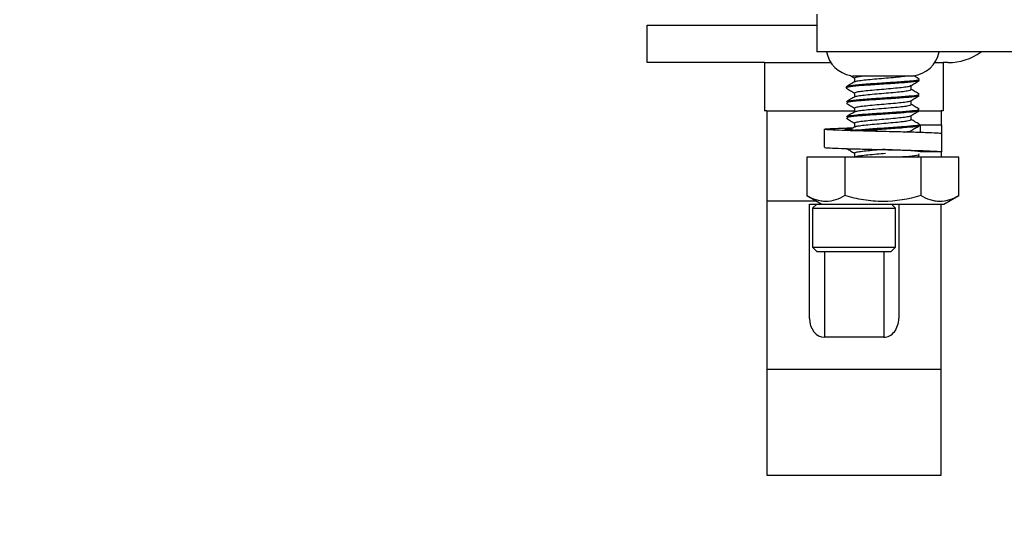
# Model space of a CAD drawing. Header units: inches. Extents: x 0.2 to 10.8, y 0.2 to 8.2.
# Tile 14 of 57: x 3.0751 to 3.2115, y 6.7884 to 6.8575. Entities that reach past the tile are written whole.
import ezdxf

# ---------------------------------------------------------------- set-up
doc = ezdxf.new("R2010")
doc.units = ezdxf.units.IN
doc.header["$MEASUREMENT"] = 0
doc.layers.add('DIMENSIONS', color=140, linetype='Continuous', lineweight=25)
doc.styles.add('SLDTEXTSTYLE0', font='TXT', dxfattribs={"width": 0.7})
doc.dimstyles.new('SLDDIMSTYLE2', dxfattribs={"dimtxt": 0.0849609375, "dimasz": 0.13, "dimexe": 0, "dimexo": 0.0625, "dimgap": 0.021240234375, "dimtad": 0, "dimtih": 1, "dimtoh": 1, "dimlfac": 24, "dimrnd": 1e-09, "dimzin": 4, "dimdsep": 46, "dimtxsty": 'SLDTEXTSTYLE0', "dimsah": 1, "dimcen": 0.09, "dimadec": 0, "dimazin": 1, "dimtfac": 1, "dimtmove": 0, "dimatfit": 0, "dimfxl": 0, "dimfrac": 2, "dimtolj": 1, "dimtzin": 12, "dimarcsym": 0})

# ---------------------------------------------------------------- blocks, each defined once
blk = doc.blocks.new('_D_8')
at = {"layer": 'DIMENSIONS'}
for p, q in [((2.083706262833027, 7.539734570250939), (2.055176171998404, 7.539734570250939)), ((2.055176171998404, 7.539734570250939), (2.055176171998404, 7.404703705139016)), ((2.336175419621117, 7.539734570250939), (2.364705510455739, 7.539734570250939)), ((2.364705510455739, 7.539734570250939), (2.364705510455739, 7.404703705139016)), ((2.501109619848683, 7.460259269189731), (2.604289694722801, 7.460259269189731)), ((2.604289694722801, 7.460259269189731), (2.604289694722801, 6.96239181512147)), ((2.055176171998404, 7.404703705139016), (2.083706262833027, 7.404703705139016)), ((2.364705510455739, 7.404703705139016), (2.336175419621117, 7.404703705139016)), ((3.057157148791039, 6.962391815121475), (2.479289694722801, 6.962391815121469)), ((3.057157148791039, 6.858225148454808), (2.479289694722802, 6.858225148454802)), ((2.604289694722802, 6.858225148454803), (2.604289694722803, 6.608225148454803))]:
    blk.add_line(p, q, dxfattribs=at)
for points in [[(2.604289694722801, 6.96239181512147), (2.6242896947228, 7.09239181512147), (2.5842896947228, 7.09239181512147)], [(2.604289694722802, 6.858225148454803), (2.584289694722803, 6.728225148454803), (2.624289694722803, 6.728225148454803)]]:
    blk.add_solid(points, dxfattribs=at)
at = {"layer": 'DIMENSIONS', "char_height": 0.08333333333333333, "attachment_point": 1, "style": 'SLDTEXTSTYLE0'}
for s, insert in [('2.50', (2.083706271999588, 7.666176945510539)), ('63.5', (2.083706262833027, 7.51212601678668)), ('SQUARE', (1.975835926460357, 7.358075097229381))]:
    blk.add_mtext(s, dxfattribs=dict(at, insert=insert))

msp = doc.modelspace()

# ---------------------------------------------------------------- linework, layer by layer
for p, q in [((3.185532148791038, 6.858225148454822), (3.185532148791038, 6.85301681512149)), ((3.16205298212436, 6.851528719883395), (3.16205298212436, 6.856737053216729)), ((3.16205298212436, 6.856737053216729), (3.185532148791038, 6.856737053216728)), ((3.213407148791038, 6.85301681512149), (3.185532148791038, 6.85301681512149)), ((3.178323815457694, 6.851528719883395), (3.16205298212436, 6.851528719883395)), ((3.178323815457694, 6.851528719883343), (3.187508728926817, 6.851528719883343)), ((3.178323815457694, 6.851528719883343), (3.178323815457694, 6.844862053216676)), ((3.201888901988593, 6.851528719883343), (3.203073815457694, 6.851528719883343)), ((3.203719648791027, 6.851528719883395), (3.203073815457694, 6.851528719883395)), ((3.203073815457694, 6.851528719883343), (3.203073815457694, 6.844862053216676)), ((3.190511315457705, 6.84970867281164), (3.198886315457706, 6.84970867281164)), ((3.190792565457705, 6.849429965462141), (3.190792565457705, 6.848873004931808)), ((3.198605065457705, 6.847808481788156), (3.198605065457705, 6.848365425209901)), ((3.190792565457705, 6.847346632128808), (3.190792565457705, 6.846789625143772)), ((3.190792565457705, 6.845263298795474), (3.190792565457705, 6.844706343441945)), ((3.198605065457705, 6.845725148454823), (3.198605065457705, 6.846282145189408)), ((3.178615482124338, 6.844862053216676), (3.178323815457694, 6.844862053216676)), ((3.178615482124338, 6.844862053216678), (3.190792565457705, 6.844862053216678)), ((3.178615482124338, 6.844862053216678), (3.178615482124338, 6.832362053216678)), ((3.198605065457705, 6.843641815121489), (3.198605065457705, 6.844198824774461)), ((3.199652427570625, 6.844862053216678), (3.202782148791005, 6.844862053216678)), ((3.202782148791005, 6.844862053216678), (3.202782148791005, 6.842914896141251)), ((3.203073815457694, 6.844862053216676), (3.202782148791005, 6.844862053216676)), ((3.190792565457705, 6.843179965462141), (3.190792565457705, 6.842623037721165)), ((3.199754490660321, 6.842880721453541), (3.199896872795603, 6.842914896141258)), ((3.199896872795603, 6.842914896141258), (3.202807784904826, 6.842914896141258)), ((3.199896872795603, 6.841849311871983), (3.199896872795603, 6.842914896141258)), ((3.202807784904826, 6.842914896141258), (3.202807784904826, 6.841679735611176)), ((3.186573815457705, 6.842302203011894), (3.186573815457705, 6.839802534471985)), ((3.194708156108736, 6.841989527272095), (3.194692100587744, 6.841989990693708)), ((3.202823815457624, 6.841677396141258), (3.202823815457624, 6.839177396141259)), ((3.184174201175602, 6.838433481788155), (3.184174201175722, 6.833113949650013)), ((3.189436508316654, 6.838433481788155), (3.184174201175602, 6.838433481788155)), ((3.189436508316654, 6.838433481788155), (3.189436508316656, 6.833113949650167)), ((3.199961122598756, 6.838433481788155), (3.189436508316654, 6.838433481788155)), ((3.190792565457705, 6.839013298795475), (3.190792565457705, 6.838433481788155)), ((3.199437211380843, 6.838433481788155), (3.199742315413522, 6.838610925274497)), ((3.199637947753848, 6.838651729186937), (3.199669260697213, 6.838610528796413)), ((3.199747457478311, 6.838833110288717), (3.199675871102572, 6.838874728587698)), ((3.202823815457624, 6.839177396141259), (3.199907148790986, 6.839177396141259)), ((3.199961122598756, 6.838433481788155), (3.199961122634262, 6.833113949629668)), ((3.205223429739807, 6.838433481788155), (3.199961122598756, 6.838433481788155)), ((3.202782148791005, 6.839177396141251), (3.202782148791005, 6.838433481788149)), ((3.205223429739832, 6.833113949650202), (3.205223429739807, 6.838433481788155)), ((3.184174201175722, 6.833113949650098), (3.18624048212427, 6.831920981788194)), ((3.203157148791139, 6.831920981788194), (3.205223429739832, 6.833113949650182)), ((3.185476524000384, 6.832362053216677), (3.178615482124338, 6.832362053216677)), ((3.178615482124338, 6.832362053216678), (3.178615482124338, 6.809028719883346)), ((3.184532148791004, 6.83194538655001), (3.186198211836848, 6.83194538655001)), ((3.184532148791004, 6.816107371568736), (3.184532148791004, 6.83194538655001)), ((3.185531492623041, 6.831945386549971), (3.184957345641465, 6.831371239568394)), ((3.18624048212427, 6.831920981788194), (3.203157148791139, 6.831920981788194)), ((3.196440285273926, 6.831371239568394), (3.195890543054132, 6.831920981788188)), ((3.196907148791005, 6.831920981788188), (3.196907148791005, 6.816107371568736)), ((3.202782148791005, 6.809028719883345), (3.202782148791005, 6.831920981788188)), ((3.184957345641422, 6.831371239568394), (3.184957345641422, 6.825957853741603)), ((3.184957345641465, 6.831371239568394), (3.196440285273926, 6.831371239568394)), ((3.196440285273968, 6.825957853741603), (3.196440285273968, 6.831371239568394)), ((3.184957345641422, 6.825957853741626), (3.185531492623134, 6.825383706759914)), ((3.184957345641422, 6.825957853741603), (3.196440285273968, 6.825957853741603)), ((3.185531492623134, 6.825383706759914), (3.195866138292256, 6.825383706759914)), ((3.186615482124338, 6.825383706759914), (3.186615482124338, 6.813485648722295)), ((3.194823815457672, 6.825383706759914), (3.194823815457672, 6.813485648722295)), ((3.195866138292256, 6.825383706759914), (3.196440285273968, 6.825957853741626)), ((3.194823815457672, 6.813485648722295), (3.186615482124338, 6.813485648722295)), ((3.202782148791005, 6.809028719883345), (3.178615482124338, 6.809028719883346)), ((3.178615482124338, 6.809028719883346), (3.178615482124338, 6.794362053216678)), ((3.202782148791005, 6.794362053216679), (3.202782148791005, 6.809028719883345)), ((3.178615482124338, 6.794362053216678), (3.202782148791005, 6.794362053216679))]:
    msp.add_line(p, q)
for centre, radius, start, end in [((3.190968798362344, 6.853850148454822), 0.004166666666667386, 191.5369590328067, 259.970980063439), ((3.198428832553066, 6.853850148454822), 0.004166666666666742, 276.3035500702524, 348.4630409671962), ((3.203719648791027, 6.859341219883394), 0.007812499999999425, 270.0000000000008, 305.9505676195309)]:
    msp.add_arc(centre, radius, start, end)
for centre, start_param, end_param in [((3.186615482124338, 6.816107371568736), 1.570796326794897, 3.141592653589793), ((3.194823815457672, 6.816107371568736), 3.141592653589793, 4.7123889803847)]:
    msp.add_ellipse(centre, major_axis=(0, 0.002621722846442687), ratio=0.7946428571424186, start_param=start_param, end_param=end_param)
for points, knots in [([(3.199611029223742, 6.849248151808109), (3.199677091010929, 6.849215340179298), (3.199850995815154, 6.84912896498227), (3.198757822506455, 6.848981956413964), (3.196732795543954, 6.848821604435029), (3.194173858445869, 6.848661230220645), (3.191775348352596, 6.848493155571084), (3.189977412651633, 6.848335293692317), (3.189736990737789, 6.848225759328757), (3.189616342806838, 6.84817079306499)], [0, 0, 0, 0, 0.09320767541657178, 0.2453651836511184, 0.3959314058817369, 0.5464976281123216, 0.6986551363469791, 0.8487798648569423, 1, 1, 1, 1]), ([(3.190174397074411, 6.849767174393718), (3.19019660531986, 6.849754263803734), (3.190402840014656, 6.849634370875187), (3.19060879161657, 6.849514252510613), (3.190792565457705, 6.849407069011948)], [0, 0, 0, 0, 0.1076843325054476, 1, 1, 1, 1]), ([(3.190792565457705, 6.849429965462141), (3.190838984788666, 6.849466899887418), (3.190931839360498, 6.849540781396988), (3.191455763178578, 6.849637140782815), (3.191964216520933, 6.849691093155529), (3.192129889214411, 6.84970867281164)], [0, 0, 0, 0, 0.4026043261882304, 0.8053466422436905, 1, 1, 1, 1]), ([(3.190880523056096, 6.848894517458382), (3.19091101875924, 6.848916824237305), (3.190992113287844, 6.848976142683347), (3.191606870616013, 6.849077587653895), (3.192596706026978, 6.849183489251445), (3.193842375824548, 6.849302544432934), (3.195185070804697, 6.849408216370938), (3.196458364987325, 6.849525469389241), (3.197455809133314, 6.849622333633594), (3.197834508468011, 6.84968425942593), (3.19798380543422, 6.84970867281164)], [0, 0, 0, 0, 0.08306926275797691, 0.2208987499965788, 0.3587887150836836, 0.4966221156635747, 0.6345322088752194, 0.7723658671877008, 0.9102583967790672, 1, 1, 1, 1]), ([(3.199753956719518, 6.849246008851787), (3.199555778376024, 6.849361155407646), (3.199284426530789, 6.849518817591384), (3.199013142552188, 6.849676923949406), (3.198939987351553, 6.849719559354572)], [0, 0, 0, 0, 0.7303371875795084, 1, 1, 1, 1]), ([(3.199638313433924, 6.849067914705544), (3.199673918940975, 6.849046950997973), (3.199800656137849, 6.848972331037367), (3.198743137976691, 6.848837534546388), (3.196734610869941, 6.848677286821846), (3.194181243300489, 6.848516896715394), (3.191743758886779, 6.848348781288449), (3.190094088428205, 6.848191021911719), (3.189411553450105, 6.848068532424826), (3.189698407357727, 6.84800164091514), (3.189751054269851, 6.847989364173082)], [0, 0, 0, 0, 0.05941894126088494, 0.2115007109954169, 0.3619919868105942, 0.5124832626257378, 0.6645650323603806, 0.8146150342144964, 0.9659759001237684, 1, 1, 1, 1]), ([(3.190830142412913, 6.848894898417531), (3.190632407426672, 6.848779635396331), (3.19023660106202, 6.848548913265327), (3.189840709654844, 6.848318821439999), (3.189642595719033, 6.848203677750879)], [0, 0, 0, 0, 0.4995750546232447, 0.9999999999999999, 0.9999999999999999, 0.9999999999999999, 0.9999999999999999]), ([(3.189644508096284, 6.847991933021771), (3.189842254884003, 6.847877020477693), (3.190225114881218, 6.847654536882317), (3.190607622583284, 6.847431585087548), (3.190792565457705, 6.847323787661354)], [0, 0, 0, 0, 0.5164989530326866, 1, 1, 1, 1]), ([(3.190792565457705, 6.847346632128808), (3.190836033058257, 6.84738355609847), (3.190922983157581, 6.847457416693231), (3.191600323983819, 6.847574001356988), (3.192598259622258, 6.847679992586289), (3.19384270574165, 6.847799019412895), (3.195182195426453, 6.847904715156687), (3.19646953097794, 6.848021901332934), (3.197545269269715, 6.848131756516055), (3.198309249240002, 6.848239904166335), (3.19847301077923, 6.848311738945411), (3.198550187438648, 6.848345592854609)], [0, 0, 0, 0, 0.1124139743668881, 0.224866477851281, 0.3373683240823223, 0.4498240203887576, 0.5623422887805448, 0.6747981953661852, 0.7873021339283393, 0.8997608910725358, 1, 1, 1, 1]), ([(3.198566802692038, 6.848343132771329), (3.198763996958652, 6.848458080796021), (3.199158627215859, 6.848688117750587), (3.19955371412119, 6.848917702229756), (3.199751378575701, 6.849032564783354)], [0, 0, 0, 0, 0.499693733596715, 0.9999999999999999, 0.9999999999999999, 0.9999999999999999, 0.9999999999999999]), ([(3.190828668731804, 6.84681065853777), (3.190631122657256, 6.84669551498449), (3.190235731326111, 6.846465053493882), (3.18984016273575, 6.846235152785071), (3.189642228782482, 6.846120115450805)], [0, 0, 0, 0, 0.4996216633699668, 1, 1, 1, 1]), ([(3.199637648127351, 6.847127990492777), (3.19965155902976, 6.847096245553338), (3.19968891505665, 6.847010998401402), (3.19840755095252, 6.846868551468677), (3.196245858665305, 6.846703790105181), (3.193657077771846, 6.84654591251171), (3.19136455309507, 6.846377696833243), (3.18983293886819, 6.846228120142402), (3.189747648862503, 6.846130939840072), (3.189709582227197, 6.846087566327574)], [0, 0, 0, 0, 0.09292462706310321, 0.2495377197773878, 0.4061508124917, 0.5614075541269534, 0.7187665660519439, 0.8744798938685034, 0.9999999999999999, 0.9999999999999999, 0.9999999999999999, 0.9999999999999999]), ([(3.199638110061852, 6.846984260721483), (3.199652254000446, 6.846952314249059), (3.19969008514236, 6.846866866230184), (3.198407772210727, 6.846724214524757), (3.196245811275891, 6.846559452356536), (3.193657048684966, 6.846401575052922), (3.1913647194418, 6.846233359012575), (3.189834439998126, 6.846083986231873), (3.18974900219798, 6.845987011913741), (3.189710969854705, 6.84594384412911)], [0, 0, 0, 0, 0.09351606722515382, 0.2501297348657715, 0.4067434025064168, 0.5620007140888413, 0.7193603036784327, 0.8750742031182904, 1, 1, 1, 1]), ([(3.190878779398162, 6.84681030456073), (3.190909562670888, 6.846832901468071), (3.190990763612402, 6.84689250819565), (3.191606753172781, 6.846994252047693), (3.192596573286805, 6.847100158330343), (3.193843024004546, 6.847219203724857), (3.19518260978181, 6.847324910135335), (3.196467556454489, 6.847442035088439), (3.197552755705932, 6.847552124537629), (3.1983100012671, 6.847663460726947), (3.198584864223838, 6.847752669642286), (3.198601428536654, 6.847798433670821), (3.198605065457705, 6.847808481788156)], [0, 0, 0, 0, 0.06865235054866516, 0.1810930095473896, 0.293583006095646, 0.4060268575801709, 0.5185332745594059, 0.6309773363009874, 0.7434694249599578, 0.8559163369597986, 0.96836446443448, 1, 1, 1, 1]), ([(3.198568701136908, 6.846260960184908), (3.198766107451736, 6.846376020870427), (3.199161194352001, 6.846606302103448), (3.199556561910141, 6.846836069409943), (3.199754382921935, 6.846951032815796)], [0, 0, 0, 0, 0.4996528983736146, 0.9999999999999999, 0.9999999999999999, 0.9999999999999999, 0.9999999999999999]), ([(3.199755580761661, 6.847161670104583), (3.19955754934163, 6.847276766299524), (3.199173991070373, 6.847499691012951), (3.198790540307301, 6.847723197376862), (3.198605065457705, 6.847831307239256)], [0, 0, 0, 0, 0.5163007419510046, 1, 1, 1, 1]), ([(3.189642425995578, 6.84590987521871), (3.189840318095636, 6.845794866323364), (3.190223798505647, 6.845571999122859), (3.190607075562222, 6.845348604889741), (3.190792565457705, 6.845240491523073)], [0, 0, 0, 0, 0.5160422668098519, 1, 1, 1, 1]), ([(3.190792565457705, 6.845263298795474), (3.19083603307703, 6.845300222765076), (3.190922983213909, 6.845374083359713), (3.191600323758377, 6.845490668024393), (3.192598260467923, 6.845596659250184), (3.193842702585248, 6.845715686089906), (3.195182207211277, 6.845821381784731), (3.196469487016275, 6.84593856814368), (3.197545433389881, 6.846048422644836), (3.198311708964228, 6.846157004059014), (3.19847613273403, 6.846229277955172), (3.198554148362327, 6.846263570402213)], [0, 0, 0, 0, 0.1122683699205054, 0.2245752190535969, 0.3369313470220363, 0.4492413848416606, 0.5616139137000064, 0.6739241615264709, 0.7862823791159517, 0.8985954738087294, 1, 1, 1, 1]), ([(3.190880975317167, 6.844728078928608), (3.190911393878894, 6.844750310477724), (3.19099245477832, 6.844809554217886), (3.191606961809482, 6.844910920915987), (3.192596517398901, 6.845016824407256), (3.19384303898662, 6.845135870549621), (3.195182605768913, 6.845241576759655), (3.196467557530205, 6.845358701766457), (3.197552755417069, 6.845468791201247), (3.198310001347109, 6.845580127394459), (3.198584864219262, 6.845669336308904), (3.198601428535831, 6.845715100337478), (3.198605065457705, 6.845725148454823)], [0, 0, 0, 0, 0.06761336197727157, 0.1801794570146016, 0.2927949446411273, 0.405364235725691, 0.5179961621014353, 0.6305656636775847, 0.7431832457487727, 0.855755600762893, 0.9683291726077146, 1, 1, 1, 1]), ([(3.199754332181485, 6.845079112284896), (3.199556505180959, 6.845194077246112), (3.199173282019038, 6.845416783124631), (3.198790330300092, 6.845639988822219), (3.198605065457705, 6.845747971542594)], [0, 0, 0, 0, 0.5162187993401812, 1, 1, 1, 1]), ([(3.18964192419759, 6.843826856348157), (3.189839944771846, 6.843711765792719), (3.190223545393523, 6.843488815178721), (3.190607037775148, 6.843265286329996), (3.190792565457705, 6.843157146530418)], [0, 0, 0, 0, 0.5162154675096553, 0.9999999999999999, 0.9999999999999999, 0.9999999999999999, 0.9999999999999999]), ([(3.190830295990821, 6.844728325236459), (3.190633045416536, 6.844613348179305), (3.19023829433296, 6.844383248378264), (3.189843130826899, 6.844153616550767), (3.189645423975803, 6.844038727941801)], [0, 0, 0, 0, 0.4996834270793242, 1, 1, 1, 1]), ([(3.199686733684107, 6.845044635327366), (3.199648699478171, 6.845001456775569), (3.199563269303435, 6.844904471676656), (3.198032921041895, 6.844755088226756), (3.195740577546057, 6.844586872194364), (3.193151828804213, 6.844428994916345), (3.190989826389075, 6.844264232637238), (3.189707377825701, 6.844121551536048), (3.189745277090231, 6.844036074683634), (3.189759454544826, 6.844004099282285)], [0, 0, 0, 0, 0.1249424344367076, 0.2806382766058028, 0.4379796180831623, 0.5932189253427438, 0.7498144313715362, 0.9064099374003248, 1, 1, 1, 1]), ([(3.199688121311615, 6.844900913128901), (3.199650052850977, 6.844857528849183), (3.199564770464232, 6.844760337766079), (3.198033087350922, 6.844610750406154), (3.195740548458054, 6.844442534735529), (3.193151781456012, 6.844284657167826), (3.190990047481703, 6.844119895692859), (3.189708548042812, 6.843977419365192), (3.189745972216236, 6.843892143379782), (3.189759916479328, 6.843860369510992)], [0, 0, 0, 0, 0.1255366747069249, 0.2812319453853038, 0.4385727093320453, 0.5938114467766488, 0.750406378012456, 0.9070013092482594, 1, 1, 1, 1]), ([(3.190792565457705, 6.843179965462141), (3.190836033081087, 6.843216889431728), (3.19092298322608, 6.843290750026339), (3.191600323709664, 6.84340733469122), (3.192598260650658, 6.843513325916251), (3.193842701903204, 6.843632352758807), (3.195182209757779, 6.843738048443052), (3.196469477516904, 6.843855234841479), (3.19754546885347, 6.843965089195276), (3.198312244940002, 6.844073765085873), (3.198476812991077, 6.844146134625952), (3.1985550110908, 6.844180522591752)], [0, 0, 0, 0, 0.1122367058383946, 0.2245118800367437, 0.336836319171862, 0.4491146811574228, 0.5614555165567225, 0.673734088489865, 0.7860606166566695, 0.8983420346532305, 1, 1, 1, 1]), ([(3.198569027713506, 6.844177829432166), (3.1987666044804, 6.84429299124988), (3.19916206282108, 6.844523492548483), (3.199557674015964, 6.844753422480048), (3.199755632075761, 6.844868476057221)], [0, 0, 0, 0, 0.4996146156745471, 0.9999999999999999, 0.9999999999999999, 0.9999999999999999, 0.9999999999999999]), ([(3.202823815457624, 6.841677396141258), (3.202733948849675, 6.841699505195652), (3.20255421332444, 6.841743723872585), (3.201152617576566, 6.84181335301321), (3.199090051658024, 6.84187686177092), (3.196804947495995, 6.841939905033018), (3.194387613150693, 6.841996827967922), (3.191956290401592, 6.842056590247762), (3.189525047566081, 6.842125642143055), (3.187675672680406, 6.842189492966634), (3.186620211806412, 6.842260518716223), (3.186471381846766, 6.842323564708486), (3.187267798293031, 6.842394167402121), (3.188691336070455, 6.842452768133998), (3.190033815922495, 6.842491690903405), (3.190595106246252, 6.84250796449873)], [0, 0, 0, 0, 0.08080502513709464, 0.1616121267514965, 0.2424220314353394, 0.323229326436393, 0.3762782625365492, 0.4570839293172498, 0.5378915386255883, 0.6187011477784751, 0.6995084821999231, 0.7803193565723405, 0.8611265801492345, 0.9419370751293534, 1, 1, 1, 1]), ([(3.190835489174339, 6.842648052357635), (3.190638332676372, 6.842533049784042), (3.190388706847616, 6.842387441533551), (3.190138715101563, 6.842242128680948), (3.190086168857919, 6.842211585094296)], [0, 0, 0, 0, 0.7898080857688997, 1, 1, 1, 1]), ([(3.199637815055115, 6.843001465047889), (3.199694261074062, 6.842988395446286), (3.199986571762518, 6.842920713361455), (3.199305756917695, 6.84279741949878), (3.197651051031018, 6.842639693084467), (3.195225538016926, 6.842471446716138), (3.192668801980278, 6.842313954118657), (3.19145655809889, 6.842208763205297), (3.190864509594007, 6.842157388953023)], [0, 0, 0, 0, 0.04621052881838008, 0.2393052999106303, 0.4307277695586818, 0.6247422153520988, 0.8167276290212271, 1, 1, 1, 1]), ([(3.190887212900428, 6.842647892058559), (3.19091658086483, 6.842669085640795), (3.190997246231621, 6.842727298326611), (3.191607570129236, 6.842827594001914), (3.192596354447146, 6.842933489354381), (3.193843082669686, 6.843052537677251), (3.19518259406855, 6.843158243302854), (3.196467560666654, 6.84327536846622), (3.197552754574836, 6.843385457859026), (3.198310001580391, 6.843496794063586), (3.198584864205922, 6.843586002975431), (3.198601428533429, 6.84363176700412), (3.198605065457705, 6.843641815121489)], [0, 0, 0, 0, 0.06464939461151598, 0.1775733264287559, 0.2905468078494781, 0.4034739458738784, 0.5164639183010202, 0.6293912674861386, 0.7423668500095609, 0.855297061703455, 0.968228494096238, 1, 1, 1, 1]), ([(3.199781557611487, 6.842817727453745), (3.199661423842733, 6.842762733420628), (3.199422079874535, 6.842653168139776), (3.197615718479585, 6.8424953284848), (3.195248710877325, 6.842327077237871), (3.193103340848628, 6.842199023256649), (3.192211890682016, 6.842123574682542), (3.191955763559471, 6.842101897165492)], [0, 0, 0, 0, 0.2275564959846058, 0.4533635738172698, 0.6822282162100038, 0.9086993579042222, 1, 1, 1, 1]), ([(3.198568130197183, 6.842093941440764), (3.198765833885, 6.842209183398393), (3.199161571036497, 6.842439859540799), (3.1995573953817, 6.84266991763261), (3.199755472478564, 6.842785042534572)], [0, 0, 0, 0, 0.499583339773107, 1, 1, 1, 1]), ([(3.1997491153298, 6.842998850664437), (3.199551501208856, 6.843113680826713), (3.199169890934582, 6.843335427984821), (3.198788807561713, 6.843557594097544), (3.198605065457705, 6.843664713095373)], [0, 0, 0, 0, 0.5178427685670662, 1, 1, 1, 1]), ([(3.194695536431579, 6.841989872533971), (3.194163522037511, 6.842009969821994), (3.193046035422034, 6.842052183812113), (3.191508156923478, 6.842119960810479), (3.190284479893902, 6.842183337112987), (3.18955242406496, 6.842254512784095), (3.189426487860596, 6.842317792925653), (3.189740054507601, 6.84237643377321), (3.190268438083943, 6.842409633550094), (3.190445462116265, 6.842420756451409)], [0, 0, 0, 0, 0.1417016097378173, 0.2976416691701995, 0.4535953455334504, 0.609535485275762, 0.7654928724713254, 0.921433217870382, 1, 1, 1, 1]), ([(3.197705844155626, 6.841913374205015), (3.197906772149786, 6.841940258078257), (3.198358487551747, 6.842000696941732), (3.198483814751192, 6.842062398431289), (3.198553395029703, 6.842096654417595)], [0, 0, 0, 0, 0.4448110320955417, 1, 1, 1, 1]), ([(3.186678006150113, 6.839802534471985), (3.186649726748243, 6.839794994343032), (3.186539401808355, 6.839765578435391), (3.187296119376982, 6.839711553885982), (3.188869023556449, 6.839644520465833), (3.191159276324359, 6.839578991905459), (3.193224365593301, 6.839524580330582), (3.195324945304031, 6.839475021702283), (3.197441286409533, 6.839423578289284), (3.199874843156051, 6.839353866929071), (3.201712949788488, 6.839290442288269), (3.202685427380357, 6.839227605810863), (3.202784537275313, 6.83919164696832), (3.202823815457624, 6.839177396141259)], [0, 0, 0, 0, 0.03701506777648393, 0.1444049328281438, 0.2517974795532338, 0.3591879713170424, 0.4665776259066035, 0.4999411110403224, 0.6073283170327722, 0.7147179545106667, 0.8221114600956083, 0.9295011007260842, 1, 1, 1, 1]), ([(3.189720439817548, 6.839614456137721), (3.189893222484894, 6.839514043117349), (3.190250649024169, 6.839306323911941), (3.190607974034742, 6.839098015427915), (3.190792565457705, 6.838990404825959)], [0, 0, 0, 0, 0.4834074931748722, 1, 1, 1, 1]), ([(3.190792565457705, 6.839013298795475), (3.190836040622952, 6.839050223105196), (3.19092300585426, 6.839124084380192), (3.191600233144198, 6.839240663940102), (3.192598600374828, 6.839346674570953), (3.193678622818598, 6.83945004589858), (3.194388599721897, 6.839508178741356), (3.194656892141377, 6.839530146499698)], [0, 0, 0, 0, 0.2169596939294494, 0.4339937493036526, 0.6511230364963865, 0.8681632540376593, 1, 1, 1, 1]), ([(3.190792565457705, 6.838433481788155), (3.190836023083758, 6.838470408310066), (3.190922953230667, 6.838544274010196), (3.191600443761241, 6.838660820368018), (3.19259781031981, 6.838766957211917), (3.193808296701, 6.838882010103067), (3.194655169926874, 6.838951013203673), (3.195059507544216, 6.838983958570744)], [0, 0, 0, 0, 0.2034373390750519, 0.4069444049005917, 0.6105407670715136, 0.8140536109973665, 1, 1, 1, 1]), ([(3.199907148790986, 6.839177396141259), (3.199859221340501, 6.839197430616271), (3.199758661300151, 6.839239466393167), (3.198934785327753, 6.839307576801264), (3.197646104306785, 6.83937074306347), (3.196157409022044, 6.83943601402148), (3.195126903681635, 6.839473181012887), (3.194696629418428, 6.839489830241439), (3.19469553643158, 6.839489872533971)], [0, 0, 0, 0, 0.1955277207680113, 0.4102508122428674, 0.6249976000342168, 0.8397240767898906, 0.9995928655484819, 1, 1, 1, 1]), ([(3.199638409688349, 6.838795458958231), (3.199673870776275, 6.838774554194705), (3.19979282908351, 6.838704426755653), (3.198881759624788, 6.838578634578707), (3.197645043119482, 6.838481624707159), (3.197031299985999, 6.838433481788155)], [0, 0, 0, 0, 0.1762318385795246, 0.5911900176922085, 1, 1, 1, 1]), ([(3.189436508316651, 6.833113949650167), (3.188577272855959, 6.832617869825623), (3.187705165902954, 6.832301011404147), (3.18658668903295, 6.832299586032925), (3.186361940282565, 6.832318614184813), (3.185917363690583, 6.832392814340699), (3.185696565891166, 6.832447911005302), (3.185038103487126, 6.832660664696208), (3.184604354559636, 6.832865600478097), (3.184174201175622, 6.833113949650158)], [0, 0, 0, 0, 0.4999999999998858, 0.4999999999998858, 0.6249999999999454, 0.6249999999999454, 0.7500000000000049, 0.7500000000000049, 1, 1, 1, 1]), ([(3.19996112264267, 6.833113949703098), (3.19824265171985, 6.832617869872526), (3.19649843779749, 6.832301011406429), (3.194261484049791, 6.832299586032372), (3.193811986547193, 6.832318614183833), (3.192922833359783, 6.832392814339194), (3.192481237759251, 6.83244791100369), (3.191164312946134, 6.832660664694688), (3.190296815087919, 6.832865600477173), (3.189436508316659, 6.833113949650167)], [0, 0, 0, 0, 0.4999999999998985, 0.4999999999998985, 0.624999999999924, 0.624999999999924, 0.7499999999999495, 0.7499999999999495, 1, 1, 1, 1]), ([(3.205223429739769, 6.833113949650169), (3.204364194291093, 6.832617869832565), (3.203492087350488, 6.832301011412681), (3.202373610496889, 6.832299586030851), (3.202148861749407, 6.83231861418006), (3.201704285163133, 6.832392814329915), (3.201483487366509, 6.832447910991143), (3.200825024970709, 6.832660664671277), (3.200391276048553, 6.832865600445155), (3.199961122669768, 6.833113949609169)], [0, 0, 0, 0, 0.50000000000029, 0.50000000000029, 0.6250000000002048, 0.6250000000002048, 0.7500000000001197, 0.7500000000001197, 1, 1, 1, 1])]:
    msp.add_open_spline(points, degree=3, knots=knots)

# ---------------------------------------------------------------- dimensions: what is measured, and where the dimension line sits
at = {"layer": 'DIMENSIONS'}
dim = msp.add_linear_dim(base=(2.604289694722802, 6.858225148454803), p1=(3.107157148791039, 6.962391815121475), p2=(3.107157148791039, 6.858225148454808), angle=90.0000000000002, text='<>\\PSQUARE', dimstyle='SLDDIMSTYLE2', dxfattribs=at)
dim.commit()
dim.dimension.update_dxf_attribs({"geometry": '_D_8', "text_midpoint": (2.604289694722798, 7.460259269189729), "dimtype": 160})

doc.saveas('drawing.dxf')
